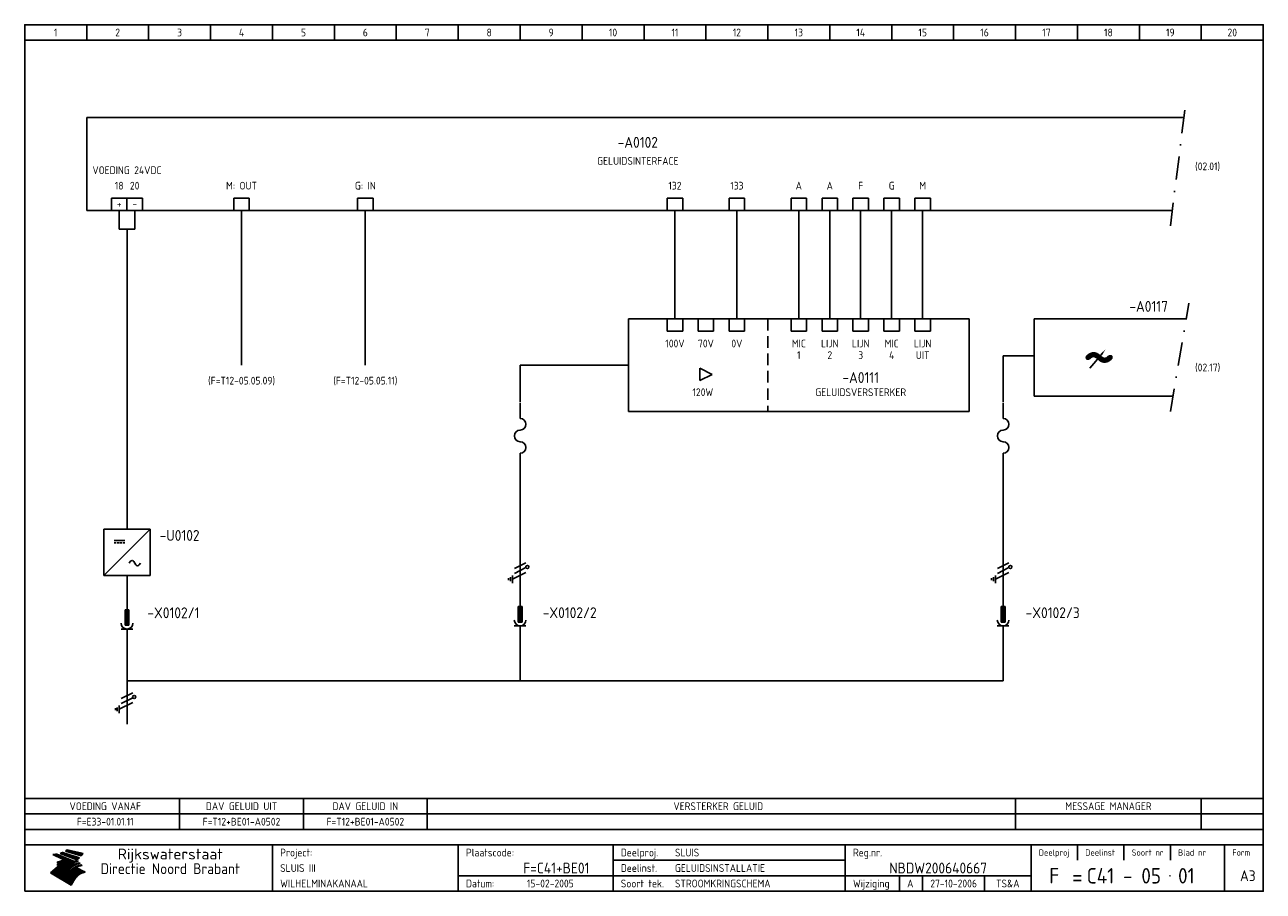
# Model space of a CAD drawing. Extents: x 10 to 410, y 10 to 290.
import ezdxf
from ezdxf.enums import TextEntityAlignment as Align

# ---------------------------------------------------------------- set-up
doc = ezdxf.new("R2010")
doc.units = 0
doc.header["$LTSCALE"] = 15
doc.header["$MEASUREMENT"] = 0
doc.linetypes.add('DASHDOT', pattern=[1, 0.5, -0.25, 0, -0.25])
doc.linetypes.add('HIDDEN', pattern=[0.375, 0.25, -0.125])
for name, color, linetype in [('0-25', 7, 'CONTINUOUS'), ('0-35', 2, 'CONTINUOUS'), ('0-50', 3, 'CONTINUOUS'), ('B-25', 7, 'CONTINUOUS'), ('B-35', 2, 'CONTINUOUS'), ('S-25', 7, 'CONTINUOUS')]:
    doc.layers.add(name, color=color, linetype=linetype)
doc.styles.add('ISO', font='iso.shx')
doc.styles.get("Standard").update_dxf_attribs({"font": 'iso.shx'})

# ---------------------------------------------------------------- blocks, each defined once
blk = doc.blocks.new('KADERA3')
at = {"layer": '0-25'}
for p, q in [((30, 285), (30, 290)), ((50, 285), (50, 290)), ((70, 285), (70, 290)), ((90, 285), (90, 290)), ((110, 285), (110, 290)), ((130, 285), (130, 290)), ((150, 285), (150, 290)), ((170, 285), (170, 290)), ((190, 285), (190, 290)), ((210, 285), (210, 290)), ((230, 285), (230, 290)), ((250, 285), (250, 290)), ((270, 285), (270, 290)), ((290, 285), (290, 290)), ((310, 285), (310, 290)), ((330, 285), (330, 290)), ((350, 285), (350, 290)), ((370, 285), (370, 290)), ((390, 285), (390, 290)), ((10, 285), (410, 285)), ((410, 35), (10, 35)), ((410, 30), (10, 30)), ((350, 25), (350, 20)), ((365, 25), (365, 20)), ((380, 25), (380, 20)), ((200, 20), (275, 20)), ((150, 15), (335, 15)), ((292.5, 15), (292.5, 10)), ((300, 15), (300, 10)), ((320, 15), (320, 10))]:
    blk.add_line(p, q, dxfattribs=at)
at = {"layer": '0-25', "color": 7}
for p, q in [((19.1, 21.89), (25.12, 19)), ((19.1, 21.89), (25.12, 19)), ((19.17, 21.86), (20.7, 21.86)), ((19.29, 21.8), (20.83, 21.8)), ((19.4, 21.75), (20.96, 21.75)), ((19.52, 21.69), (21.09, 21.69)), ((19.64, 21.63), (21.22, 21.63)), ((19.74, 21.92), (20.56, 21.92)), ((19.75, 21.58), (21.36, 21.58)), ((19.87, 21.52), (21.49, 21.52)), ((19.99, 21.47), (21.62, 21.47)), ((20.11, 21.41), (21.75, 21.41)), ((20.22, 21.35), (21.88, 21.35)), ((20.25, 21.97), (20.43, 21.97)), ((20.34, 21.3), (22.02, 21.3)), ((20.38, 21.99), (26.02, 19.59)), ((20.38, 21.99), (26.02, 19.59)), ((20.46, 21.24), (22.15, 21.24)), ((20.57, 21.18), (22.28, 21.18)), ((20.69, 21.13), (22.41, 21.13)), ((20.81, 21.07), (22.55, 21.07)), ((20.92, 21.02), (22.68, 21.02)), ((21.04, 20.96), (22.81, 20.96)), ((21.16, 20.9), (22.94, 20.9)), ((21.27, 20.85), (23.07, 20.85)), ((21.39, 20.79), (23.21, 20.79)), ((21.47, 22.25), (26.83, 20.19)), ((21.47, 22.25), (26.83, 20.19)), ((21.49, 22.25), (23.07, 22.25)), ((21.51, 20.73), (23.34, 20.73)), ((21.6, 22.2), (23.25, 22.2)), ((21.63, 20.68), (23.47, 20.68)), ((21.65, 22.31), (22.89, 22.31)), ((21.74, 20.62), (23.6, 20.62)), ((21.75, 22.14), (23.42, 22.14)), ((21.8, 22.37), (22.71, 22.37)), ((21.86, 20.57), (23.73, 20.57)), ((21.9, 22.08), (23.6, 22.08)), ((21.94, 22.42), (22.53, 22.42)), ((21.98, 20.51), (23.87, 20.51)), ((22.04, 22.03), (23.78, 22.03)), ((22.06, 22.48), (22.36, 22.48)), ((22.09, 20.45), (24, 20.45)), ((22.18, 22.53), (27.65, 20.8)), ((22.18, 22.53), (27.65, 20.8)), ((22.19, 21.97), (23.96, 21.97)), ((22.21, 20.4), (24.13, 20.4)), ((22.33, 20.34), (24.26, 20.34)), ((22.34, 21.92), (24.13, 21.92)), ((22.37, 20), (23.08, 20)), ((22.44, 20.28), (24.4, 20.28)), ((22.48, 21.86), (24.31, 21.86)), ((22.49, 20.06), (23.04, 20.06)), ((22.56, 20.23), (24.53, 20.23)), ((22.61, 20.12), (22.93, 20.12)), ((22.63, 21.8), (24.49, 21.8)), ((22.68, 20.17), (24.66, 20.17)), ((22.71, 20.17), (22.82, 20.17)), ((23.11, 20.02), (22.77, 20.2)), ((23.11, 20.02), (22.77, 20.2)), ((22.78, 21.75), (24.67, 21.75)), ((22.79, 20.12), (24.79, 20.12)), ((22.91, 20.06), (24.92, 20.06)), ((22.92, 21.69), (24.85, 21.69)), ((23.03, 20), (25.06, 20)), ((23.07, 21.63), (25.02, 21.63)), ((23.14, 22.99), (28.22, 21.46)), ((23.14, 22.99), (28.22, 21.46)), ((23.15, 22.98), (25.33, 22.98)), ((23.22, 21.58), (25.2, 21.58)), ((23.23, 23.04), (25.09, 23.04)), ((23.32, 23.1), (24.84, 23.1)), ((23.34, 22.93), (25.57, 22.93)), ((23.36, 21.52), (25.38, 21.52)), ((23.4, 23.15), (24.6, 23.15)), ((23.49, 23.21), (24.36, 23.21)), ((23.51, 21.47), (25.56, 21.47)), ((23.52, 22.87), (25.81, 22.87)), ((23.57, 23.27), (24.12, 23.27)), ((23.64, 23.32), (23.87, 23.32)), ((23.66, 21.41), (25.74, 21.41)), ((23.7, 23.36), (28.82, 22.17)), ((23.7, 23.36), (28.82, 22.17)), ((23.71, 22.82), (26.06, 22.82)), ((23.8, 21.35), (25.91, 21.35)), ((23.9, 22.76), (26.3, 22.76)), ((23.95, 21.3), (26.09, 21.3)), ((24.09, 22.7), (26.54, 22.7)), ((24.09, 21.24), (26.27, 21.24)), ((24.24, 21.18), (26.45, 21.18)), ((24.27, 22.65), (26.78, 22.65)), ((24.39, 21.13), (26.62, 21.13)), ((24.46, 22.59), (27.03, 22.59)), ((24.53, 21.07), (26.8, 21.07)), ((24.65, 22.53), (27.27, 22.53)), ((24.68, 21.02), (26.98, 21.02)), ((24.83, 20.96), (27.16, 20.96)), ((24.84, 22.48), (27.51, 22.48)), ((24.97, 20.9), (27.34, 20.9)), ((25.02, 22.42), (27.75, 22.42)), ((25.12, 20.85), (27.51, 20.85)), ((25.21, 22.37), (28, 22.37)), ((25.27, 20.79), (27.63, 20.79)), ((25.4, 22.31), (28.24, 22.31)), ((25.41, 20.73), (27.57, 20.73)), ((25.56, 20.68), (27.51, 20.68)), ((25.58, 22.25), (28.48, 22.25)), ((25.71, 20.62), (27.44, 20.62)), ((25.77, 22.2), (28.72, 22.2)), ((25.85, 20.57), (27.37, 20.57)), ((25.96, 22.14), (28.79, 22.14)), ((26, 20.51), (27.29, 20.51)), ((26.15, 22.08), (28.75, 22.08)), ((26.15, 20.45), (27.22, 20.45)), ((26.29, 20.4), (27.14, 20.4)), ((26.33, 22.03), (28.71, 22.03)), ((26.44, 20.34), (27.06, 20.34)), ((26.52, 21.97), (28.66, 21.97)), ((26.59, 20.28), (26.97, 20.28)), ((26.71, 21.92), (28.62, 21.92)), ((26.73, 20.23), (26.89, 20.23)), ((26.9, 21.86), (28.57, 21.86)), ((27.08, 21.8), (28.52, 21.8)), ((27.27, 21.75), (28.48, 21.75)), ((27.46, 21.69), (28.43, 21.69)), ((27.65, 21.63), (28.38, 21.63)), ((27.83, 21.58), (28.33, 21.58)), ((28.02, 21.52), (28.28, 21.52)), ((28.21, 21.47), (28.22, 21.47)), ((20.58, 17.88), (18.3, 16)), ((20.58, 17.88), (18.3, 16)), ((24.94, 11.97), (18.3, 16)), ((24.94, 11.97), (18.3, 16)), ((18.31, 16.01), (20.96, 16.01)), ((18.38, 16.07), (21.46, 16.07)), ((18.45, 16.12), (21.88, 16.12)), ((18.52, 16.18), (22.15, 16.18)), ((18.59, 16.23), (22.38, 16.23)), ((18.65, 16.29), (22.58, 16.29)), ((18.72, 16.35), (22.75, 16.35)), ((18.79, 16.4), (22.91, 16.4)), ((18.86, 16.46), (20.6, 16.46)), ((18.93, 16.52), (20.6, 16.52)), ((18.99, 16.57), (20.6, 16.57)), ((19.06, 16.63), (20.6, 16.63)), ((19.13, 16.68), (20.6, 16.68)), ((19.2, 16.74), (20.6, 16.74)), ((19.27, 16.8), (20.6, 16.8)), ((19.33, 16.85), (21.07, 16.85)), ((19.4, 16.91), (21.55, 16.91)), ((19.47, 16.97), (21.88, 16.97)), ((19.54, 17.02), (22.13, 17.02)), ((19.61, 17.08), (22.34, 17.08)), ((19.67, 17.13), (20.6, 17.13)), ((19.74, 17.19), (20.6, 17.19)), ((19.81, 17.25), (20.6, 17.25)), ((19.88, 17.3), (20.6, 17.3)), ((19.95, 17.36), (20.6, 17.36)), ((20.01, 17.42), (20.6, 17.42)), ((20.08, 17.47), (20.93, 17.47)), ((20.15, 17.53), (21.26, 17.53)), ((20.22, 17.58), (21.51, 17.58)), ((20.29, 17.64), (21.72, 17.64)), ((20.35, 17.7), (21.9, 17.7)), ((20.42, 17.75), (22.07, 17.75)), ((20.49, 17.81), (22.22, 17.81)), ((20.56, 17.87), (22.36, 17.87)), ((20.6, 19.11), (20.58, 19.51)), ((20.6, 19.11), (20.58, 19.51)), ((20.58, 19.5), (22.09, 19.5)), ((20.58, 19.44), (21.95, 19.44)), ((20.59, 19.38), (21.79, 19.38)), ((20.59, 19.33), (21.62, 19.33)), ((20.59, 19.27), (21.42, 19.27)), ((20.6, 19.22), (21.2, 19.22)), ((20.6, 19.16), (20.93, 19.16)), ((20.6, 19.11), (20.69, 19.12)), ((20.6, 19.11), (20.69, 19.12)), ((20.6, 18.79), (20.77, 18.81)), ((20.6, 18.79), (20.77, 18.81)), ((20.6, 18.29), (20.6, 18.79)), ((20.6, 18.29), (20.6, 18.79)), ((20.6, 18.77), (22.46, 18.77)), ((20.6, 18.71), (22.33, 18.71)), ((20.6, 18.65), (22.19, 18.65)), ((20.6, 18.6), (22.04, 18.6)), ((20.6, 18.54), (21.87, 18.54)), ((20.6, 18.48), (21.68, 18.48)), ((20.6, 18.43), (21.46, 18.43)), ((20.6, 18.37), (21.21, 18.37)), ((20.6, 18.32), (20.87, 18.32)), ((20.6, 18.29), (20.88, 18.32)), ((20.6, 18.29), (20.88, 18.32)), ((20.6, 17.88), (20.86, 17.91)), ((20.6, 17.88), (20.86, 17.91)), ((20.6, 17.43), (20.97, 17.48)), ((20.6, 17.43), (20.97, 17.48)), ((20.6, 17.43), (20.6, 17.09)), ((20.6, 17.43), (20.6, 17.09)), ((20.6, 17.09), (21.26, 17.16)), ((20.6, 17.09), (21.26, 17.16)), ((20.6, 16.8), (21.37, 16.89)), ((20.6, 16.8), (21.37, 16.89)), ((20.6, 16.8), (20.6, 16.45)), ((20.6, 16.8), (20.6, 16.45)), ((20.6, 16.45), (21.56, 16.56)), ((20.6, 16.45), (21.56, 16.56)), ((20.6, 15.97), (21.67, 16.09)), ((20.6, 15.97), (21.67, 16.09)), ((20.7, 16.46), (23.06, 16.46)), ((20.9, 19.55), (22.23, 19.55)), ((20.9, 18.82), (22.59, 18.82)), ((20.98, 17.92), (22.5, 17.92)), ((21.02, 17.13), (22.53, 17.13)), ((21.19, 19.61), (22.35, 19.61)), ((21.2, 16.52), (23.2, 16.52)), ((21.32, 18.88), (22.71, 18.88)), ((21.32, 17.98), (22.62, 17.98)), ((21.42, 19.67), (22.47, 19.67)), ((21.47, 17.19), (22.7, 17.19)), ((21.59, 18.03), (22.74, 18.03)), ((21.61, 18.93), (22.82, 18.93)), ((21.62, 19.72), (22.59, 19.72)), ((21.72, 16.57), (23.32, 16.57)), ((21.77, 17.25), (22.85, 17.25)), ((21.8, 19.78), (22.69, 19.78)), ((21.8, 18.09), (22.85, 18.09)), ((21.84, 18.99), (22.92, 18.99)), ((21.96, 19.83), (22.79, 19.83)), ((21.99, 18.15), (22.95, 18.15)), ((22.01, 17.3), (22.99, 17.3)), ((22.03, 19.05), (23.03, 19.05)), ((22.1, 16.63), (23.44, 16.63)), ((22.11, 19.89), (22.89, 19.89)), ((22.16, 18.2), (23.05, 18.2)), ((22.21, 19.1), (23.12, 19.1)), ((22.21, 17.36), (23.12, 17.36)), ((22.24, 19.95), (22.99, 19.95)), ((22.31, 18.26), (23.15, 18.26)), ((22.36, 19.16), (23.22, 19.16)), ((22.38, 16.68), (23.56, 16.68)), ((22.39, 17.42), (23.24, 17.42)), ((22.45, 18.32), (23.24, 18.32)), ((22.51, 19.22), (23.3, 19.22)), ((22.56, 17.47), (23.36, 17.47)), ((22.59, 18.37), (23.33, 18.37)), ((22.6, 16.74), (23.66, 16.74)), ((22.64, 19.27), (23.39, 19.27)), ((22.71, 18.43), (23.42, 18.43)), ((22.71, 17.53), (23.47, 17.53)), ((22.77, 19.33), (23.47, 19.33)), ((22.79, 16.8), (23.77, 16.8)), ((22.83, 18.48), (23.5, 18.48)), ((22.84, 17.58), (23.57, 17.58)), ((22.89, 19.38), (23.55, 19.38)), ((22.94, 18.54), (23.58, 18.54)), ((22.96, 16.85), (23.86, 16.85)), ((22.97, 17.64), (23.67, 17.64)), ((23, 19.44), (23.63, 19.44)), ((23.04, 18.6), (23.66, 18.6)), ((23.1, 19.5), (23.72, 19.5)), ((23.1, 17.7), (23.77, 17.7)), ((23.12, 16.91), (23.96, 16.91)), ((23.14, 18.65), (23.74, 18.65)), ((23.15, 19.95), (25.19, 19.95)), ((23.21, 19.55), (23.8, 19.55)), ((23.21, 17.75), (23.86, 17.75)), ((23.21, 16.01), (28.9, 16.01)), ((23.24, 18.71), (23.82, 18.71)), ((23.26, 19.89), (25.32, 19.89)), ((23.26, 16.97), (24.05, 16.97)), ((23.3, 19.61), (23.88, 19.61)), ((23.32, 17.81), (23.95, 17.81)), ((23.33, 18.77), (23.91, 18.77)), ((23.37, 16.07), (29.08, 16.07)), ((23.38, 19.83), (25.45, 19.83)), ((23.39, 19.67), (23.81, 19.67)), ((23.39, 17.02), (24.14, 17.02)), ((23.42, 18.82), (23.99, 18.82)), ((23.42, 17.87), (24.03, 17.87)), ((23.45, 19.7), (23.58, 19.79)), ((23.45, 19.7), (23.58, 19.79)), ((23.48, 19.72), (23.7, 19.72)), ((23.5, 19.78), (25.58, 19.78)), ((23.51, 18.88), (24.07, 18.88)), ((23.51, 16.12), (29.27, 16.12)), ((23.52, 17.92), (24.11, 17.92)), ((23.52, 17.08), (24.22, 17.08)), ((23.54, 18.9), (24.3, 19.42)), ((23.54, 18.9), (24.3, 19.42)), ((23.56, 19.78), (23.59, 19.78)), ((23.56, 19.39), (23.9, 19.62)), ((23.56, 19.39), (23.9, 19.62)), ((23.58, 19.79), (23.9, 19.62)), ((23.58, 19.79), (23.9, 19.62)), ((23.59, 18.93), (24.15, 18.93)), ((23.61, 19.72), (25.72, 19.72)), ((23.62, 17.98), (24.2, 17.98)), ((23.63, 17.13), (24.3, 17.13)), ((23.65, 18.59), (24.62, 19.25)), ((23.65, 18.59), (24.62, 19.25)), ((29.41, 16.17), (23.65, 16.17)), ((23.67, 18.99), (24.23, 18.99)), ((23.71, 18.03), (24.28, 18.03)), ((23.73, 19.67), (25.85, 19.67)), ((23.75, 19.05), (24.32, 19.05)), ((23.75, 17.19), (24.38, 17.19)), ((23.77, 16.23), (29.47, 16.23)), ((23.79, 18.09), (24.36, 18.09)), ((23.83, 19.1), (24.4, 19.1)), ((23.85, 19.61), (25.98, 19.61)), ((23.85, 17.25), (24.46, 17.25)), ((23.88, 18.15), (24.44, 18.15)), ((23.89, 16.29), (29.36, 16.29)), ((23.92, 19.16), (24.48, 19.16)), ((23.94, 18.19), (25.23, 19.07)), ((23.94, 18.19), (25.23, 19.07)), ((23.95, 17.3), (24.55, 17.3)), ((23.96, 19.55), (25.96, 19.55)), ((23.96, 18.2), (24.53, 18.2)), ((24, 19.22), (24.56, 19.22)), ((24, 16.35), (29.24, 16.35)), ((24.04, 18.26), (24.61, 18.26)), ((24.05, 17.36), (24.63, 17.36)), ((24.06, 17.88), (25.34, 18.76)), ((24.06, 17.88), (25.34, 18.76)), ((24.08, 19.5), (25.88, 19.5)), ((24.08, 19.27), (24.58, 19.27)), ((24.11, 16.4), (29.13, 16.4)), ((24.13, 18.32), (24.69, 18.32)), ((24.14, 17.42), (24.71, 17.42)), ((24.16, 19.33), (24.47, 19.33)), ((24.2, 19.44), (25.79, 19.44)), ((24.21, 18.37), (24.77, 18.37)), ((24.21, 16.46), (29.02, 16.46)), ((24.23, 17.47), (24.79, 17.47)), ((24.24, 17.48), (25.52, 18.36)), ((24.24, 17.48), (25.52, 18.36)), ((24.25, 19.38), (24.36, 19.38)), ((24.29, 18.43), (24.85, 18.43)), ((24.3, 19.42), (24.62, 19.25)), ((24.3, 19.42), (24.62, 19.25)), ((24.31, 19.38), (25.71, 19.38)), ((24.31, 17.53), (24.87, 17.53)), ((24.31, 16.52), (28.91, 16.52)), ((24.35, 17.17), (25.64, 18.05)), ((24.35, 17.17), (25.64, 18.05)), ((24.37, 18.48), (24.94, 18.48)), ((24.39, 17.58), (24.96, 17.58)), ((24.4, 16.57), (28.79, 16.57)), ((24.43, 19.33), (25.62, 19.33)), ((24.45, 18.54), (25.02, 18.54)), ((24.47, 17.64), (25.04, 17.64)), ((24.49, 16.63), (28.68, 16.63)), ((24.54, 18.6), (25.1, 18.6)), ((24.55, 19.27), (25.54, 19.27)), ((24.56, 17.7), (25.12, 17.7)), ((24.57, 16.68), (28.57, 16.68)), ((24.62, 18.65), (25.18, 18.65)), ((24.63, 16.72), (25.91, 17.6)), ((24.63, 16.72), (25.91, 17.6)), ((24.64, 17.75), (25.2, 17.75)), ((24.66, 16.74), (28.45, 16.74)), ((24.67, 19.22), (25.45, 19.22)), ((24.7, 18.71), (25.27, 18.71)), ((24.72, 17.81), (25.29, 17.81)), ((24.74, 16.8), (28.34, 16.8)), ((24.78, 19.16), (25.37, 19.16)), ((24.78, 18.77), (25.34, 18.77)), ((24.8, 17.87), (25.37, 17.87)), ((24.82, 16.85), (28.23, 16.85)), ((24.87, 18.82), (25.4, 18.82)), ((24.89, 17.92), (25.45, 17.92)), ((24.9, 19.1), (25.28, 19.1)), ((24.9, 16.91), (28.11, 16.91)), ((24.95, 18.88), (25.45, 18.88)), ((24.97, 17.98), (25.53, 17.98)), ((24.99, 16.97), (28, 16.97)), ((25.02, 19.05), (25.2, 19.05)), ((25.03, 18.93), (25.51, 18.93)), ((25.05, 18.03), (25.61, 18.03)), ((25.07, 17.02), (27.89, 17.02)), ((25.11, 18.99), (25.57, 18.99)), ((26.02, 19.59), (25.12, 19)), ((26.02, 19.59), (25.12, 19)), ((25.13, 18.09), (25.68, 18.09)), ((25.15, 17.08), (27.77, 17.08)), ((25.19, 19.05), (25.63, 19.05)), ((25.21, 18.15), (25.75, 18.15)), ((25.23, 17.13), (27.66, 17.13)), ((25.26, 19.1), (25.7, 19.1)), ((25.3, 18.2), (25.82, 18.2)), ((25.31, 17.19), (27.55, 17.19)), ((25.33, 19.16), (25.77, 19.16)), ((25.38, 18.26), (25.89, 18.26)), ((25.39, 19.22), (25.85, 19.22)), ((25.4, 17.25), (27.43, 17.25)), ((25.46, 18.32), (25.97, 18.32)), ((25.47, 19.27), (25.93, 19.27)), ((25.48, 17.3), (27.32, 17.3)), ((25.54, 19.33), (26.03, 19.33)), ((25.54, 18.37), (26.06, 18.37)), ((25.56, 17.36), (27.21, 17.36)), ((25.62, 18.43), (26.14, 18.43)), ((25.63, 19.38), (26.13, 19.38)), ((25.64, 17.42), (27.1, 17.42)), ((25.7, 18.48), (26.24, 18.48)), ((25.72, 19.44), (26.24, 19.44)), ((25.73, 17.47), (26.98, 17.47)), ((25.79, 18.54), (26.34, 18.54)), ((25.81, 17.53), (26.87, 17.53)), ((25.82, 19.5), (26.36, 19.5)), ((25.89, 18.6), (26.46, 18.6)), ((25.89, 17.58), (26.76, 17.58)), ((25.93, 19.55), (26.53, 19.55)), ((25.96, 17.64), (26.64, 17.64)), ((25.99, 18.65), (26.58, 18.65)), ((26.04, 17.7), (26.59, 17.7)), ((26.06, 19.61), (26.85, 19.61)), ((26.1, 18.71), (26.72, 18.71)), ((26.12, 17.75), (26.67, 17.75)), ((26.2, 17.81), (26.76, 17.81)), ((26.21, 19.67), (27.23, 19.67)), ((26.23, 18.77), (26.89, 18.77)), ((26.29, 17.87), (26.86, 17.87)), ((26.37, 18.82), (27.09, 18.82)), ((26.39, 17.92), (26.97, 17.92)), ((26.44, 19.72), (27.18, 19.72)), ((26.49, 17.98), (27.09, 17.98)), ((26.53, 18.88), (27.34, 18.88)), ((26.56, 17.68), (29.54, 16.2)), ((26.56, 17.68), (29.54, 16.2)), ((26.6, 18.03), (27.22, 18.03)), ((26.72, 18.09), (27.38, 18.09)), ((26.73, 18.93), (27.66, 18.93)), ((26.85, 18.15), (27.56, 18.15)), ((26.99, 18.99), (27.9, 18.99)), ((27, 18.2), (27.8, 18.2)), ((27.13, 19.78), (27.25, 19.64)), ((27.13, 19.78), (27.25, 19.64)), ((27.18, 18.26), (28.13, 18.26)), ((27.26, 19.05), (27.84, 19.05)), ((27.39, 18.32), (28.47, 18.32)), ((27.7, 18.37), (28.49, 18.37)), ((27.78, 19.1), (27.93, 18.96)), ((27.78, 19.1), (27.93, 18.96)), ((28, 18.43), (28.44, 18.43)), ((28.29, 15.83), (29.54, 16.2)), ((28.29, 15.83), (29.54, 16.2)), ((28.39, 18.48), (28.54, 18.32)), ((28.39, 18.48), (28.54, 18.32)), ((29.54, 16.2), (29.45, 16.17)), ((29.54, 16.2), (29.45, 16.17)), ((29.46, 16.18), (29.47, 16.18)), ((18.38, 15.95), (20.6, 15.95)), ((18.47, 15.9), (20.6, 15.9)), ((18.57, 15.84), (20.6, 15.84)), ((18.66, 15.78), (20.6, 15.78)), ((18.75, 15.73), (20.6, 15.73)), ((18.85, 15.67), (20.6, 15.67)), ((18.94, 15.62), (20.6, 15.62)), ((19.03, 15.56), (27.83, 15.56)), ((19.12, 15.5), (27.75, 15.5)), ((19.22, 15.45), (27.66, 15.45)), ((19.31, 15.39), (27.58, 15.39)), ((19.4, 15.33), (27.5, 15.33)), ((19.49, 15.28), (27.43, 15.28)), ((19.59, 15.22), (27.36, 15.22)), ((19.68, 15.17), (27.29, 15.17)), ((19.77, 15.11), (27.22, 15.11)), ((19.86, 15.05), (27.15, 15.05)), ((19.96, 15), (27.09, 15)), ((20.05, 14.94), (27.02, 14.94)), ((20.14, 14.88), (26.96, 14.88)), ((20.24, 14.83), (26.9, 14.83)), ((20.33, 14.77), (26.84, 14.77)), ((20.42, 14.72), (26.79, 14.72)), ((20.51, 14.66), (26.73, 14.66)), ((20.6, 15.97), (20.6, 15.58)), ((20.6, 15.97), (20.6, 15.58)), ((20.6, 15.58), (21.95, 15.73)), ((20.6, 15.58), (21.95, 15.73)), ((20.61, 14.6), (26.68, 14.6)), ((20.7, 14.55), (26.62, 14.55)), ((20.79, 14.49), (26.57, 14.49)), ((20.88, 14.43), (26.52, 14.43)), ((20.94, 15.62), (27.92, 15.62)), ((20.98, 14.38), (26.47, 14.38)), ((21.07, 14.32), (26.42, 14.32)), ((21.16, 14.27), (26.38, 14.27)), ((21.25, 14.21), (26.33, 14.21)), ((21.35, 14.15), (26.29, 14.15)), ((21.44, 14.1), (26.24, 14.1)), ((21.45, 15.67), (28.01, 15.67)), ((21.53, 14.04), (26.2, 14.04)), ((21.63, 13.98), (26.16, 13.98)), ((21.72, 13.93), (26.12, 13.93)), ((21.81, 13.87), (26.08, 13.87)), ((21.9, 13.82), (26.04, 13.82)), ((21.96, 15.73), (28.11, 15.73)), ((22, 13.76), (26, 13.76)), ((22.09, 13.7), (25.96, 13.7)), ((22.18, 13.65), (25.93, 13.65)), ((22.27, 13.59), (25.89, 13.59)), ((22.34, 15.78), (28.21, 15.78)), ((22.37, 13.53), (25.86, 13.53)), ((22.46, 13.48), (25.82, 13.48)), ((22.55, 13.42), (25.79, 13.42)), ((22.62, 15.84), (28.33, 15.84)), ((22.65, 13.37), (25.76, 13.37)), ((22.74, 13.31), (25.73, 13.31)), ((22.83, 13.25), (25.69, 13.25)), ((22.84, 15.9), (28.52, 15.9)), ((22.92, 13.2), (25.66, 13.2)), ((23.02, 13.14), (25.63, 13.14)), ((23.04, 15.95), (28.71, 15.95)), ((23.11, 13.08), (25.59, 13.08)), ((23.2, 13.03), (25.56, 13.03)), ((23.29, 12.97), (25.53, 12.97)), ((23.39, 12.92), (25.5, 12.92)), ((23.48, 12.86), (25.46, 12.86)), ((23.57, 12.8), (25.43, 12.8)), ((23.66, 12.75), (25.4, 12.75)), ((23.76, 12.69), (25.36, 12.69)), ((23.85, 12.63), (25.33, 12.63)), ((23.94, 12.58), (25.3, 12.58)), ((24.04, 12.52), (25.26, 12.52)), ((24.13, 12.47), (25.23, 12.47)), ((24.22, 12.41), (25.2, 12.41)), ((24.31, 12.35), (25.17, 12.35)), ((24.41, 12.3), (25.13, 12.3)), ((24.5, 12.24), (25.1, 12.24)), ((24.59, 12.18), (25.07, 12.18)), ((24.68, 12.13), (25.03, 12.13)), ((24.78, 12.07), (25, 12.07)), ((24.87, 12.02), (24.97, 12.02)), ((24.94, 11.97), (25.81, 13.45)), ((24.94, 11.97), (25.81, 13.45))]:
    blk.add_line(p, q, dxfattribs=at)
for centre, radius, start, end in [((19.15, 29.7), 7.8, 269.6055, 279.0886), ((19.15, 29.7), 7.8, 269.6055, 279.0886), ((19.93, 25.38), 5.91, 276.3402, 298.7463), ((19.93, 25.38), 5.91, 276.3402, 298.7463), ((19.84, 25.09), 6.03, 278.129, 302.868), ((19.84, 25.09), 6.03, 278.129, 302.868), ((19.84, 27.26), 5.27, 288.0217, 296.3084), ((19.84, 27.26), 5.27, 288.0217, 296.3084), ((20.49, 27.56), 5.28, 300.0654, 307.393), ((20.49, 27.56), 5.28, 300.0654, 307.393), ((24.11, 24.7), 5.26, 301.1147, 312.2814), ((24.11, 24.7), 5.26, 301.1147, 312.2814), ((21.95, 27.32), 8.59, 316.9248, 323.1399), ((21.95, 27.32), 8.59, 316.9248, 323.1399), ((20.21, 23.78), 5.91, 273.6149, 304.3803), ((20.21, 23.78), 5.91, 273.6149, 304.3803), ((20.35, 24.56), 5.76, 274.164, 302.5474), ((20.35, 24.56), 5.76, 274.164, 302.5474), ((20.05, 24.28), 6.02, 277.9472, 305.7139), ((20.05, 24.28), 6.02, 277.9472, 305.7139), ((20.04, 23.49), 6.09, 278.8115, 306.4242), ((20.04, 23.49), 6.09, 278.8115, 306.4242), ((20.53, 23.07), 5.96, 277.0519, 304.973), ((20.53, 23.07), 5.96, 277.0519, 304.973), ((20.72, 22.76), 5.91, 276.3402, 304.3803), ((20.72, 22.76), 5.91, 276.3402, 304.3803), ((21.06, 22.34), 5.81, 274.9043, 303.1745), ((21.06, 22.34), 5.81, 274.9043, 303.1745), ((20.82, 22.06), 6.04, 278.1111, 305.8489), ((20.82, 22.06), 6.04, 278.1111, 305.8489), ((21.3, 21.6), 5.91, 276.3402, 304.3803), ((21.3, 21.6), 5.91, 276.3402, 304.3803), ((27.05, 17.17), 2.63, 107.4286, 133.7799), ((27.05, 17.17), 2.63, 107.4286, 133.7799), ((27.45, 16.91), 2.81, 110.4143, 138.7411), ((27.45, 16.91), 2.81, 110.4143, 138.7411), ((27.57, 15.64), 3.4, 98.1566, 126.9045), ((27.57, 15.64), 3.4, 98.1566, 126.9045), ((27.91, 15.54), 3.39, 100.5835, 132.088), ((27.91, 15.54), 3.39, 100.5835, 132.088), ((28.21, 14.74), 3.67, 95.7581, 128.7216), ((28.21, 14.74), 3.67, 95.7581, 128.7216), ((27.01, 16.84), 2.93, 87.7348, 104.8316), ((27.01, 16.84), 2.93, 87.7348, 104.8316), ((27.37, 15.71), 3.93, 91.7838, 103.2817), ((27.37, 15.71), 3.93, 91.7838, 103.2817), ((28.4, 15.05), 3.21, 96.3886, 125.0052), ((28.4, 15.05), 3.21, 96.3886, 125.0052), ((27.82, 16.31), 2.8, 90.634, 105.1984), ((27.82, 16.31), 2.8, 90.634, 105.1984), ((28.19, 15.04), 3.93, 93.8342, 103.2817), ((28.19, 15.04), 3.93, 93.8342, 103.2817), ((28.58, 15.69), 2.8, 93.8141, 105.1984), ((28.58, 15.69), 2.8, 93.8141, 105.1984), ((28.95, 14.41), 3.93, 96.0135, 103.2817), ((28.95, 14.41), 3.93, 96.0135, 103.2817), ((31.24, 10.26), 6.3, 117.9568, 149.6251), ((31.24, 10.26), 6.3, 117.9568, 149.6251)]:
    blk.add_arc(centre, radius, start, end, dxfattribs=at)
at = {"layer": '0-35'}
for p, q in [((90, 25), (90, 10)), ((150, 25), (150, 10)), ((200, 25), (200, 10)), ((275, 25), (275, 10)), ((335, 25), (335, 10)), ((397.5, 25), (397.5, 10))]:
    blk.add_line(p, q, dxfattribs=at)
at = {"layer": '0-50'}
for p, q in [((10, 25), (410, 25)), ((348.75, 15), (351.25, 15)), ((348.75, 13.5), (351.25, 13.5))]:
    blk.add_line(p, q, dxfattribs=at)
blk.add_lwpolyline([(10, 10), (410, 10), (410, 290), (10, 290)], close=True, dxfattribs=at)
at = {"layer": '0-50', "const_width": 0.25}
blk.add_lwpolyline([(379.75, 15, 1), (380, 15, 1)], format="xyb", close=True, dxfattribs=at)
at = {"layer": '0-25', "style": 'ISO'}
for s, height, p in [('Project:', 2.5, (92.5, 22.5)), ('Plaatscode:', 2.5, (152.5, 22.5)), ('Deelproj.', 2.5, (202.5, 22.5)), ('Reg.nr.', 2.5, (277.5, 22.5)), ('Deelproj', 2, (337.5, 22.5)), ('Deelinst', 2, (352.5, 22.5)), ('Soort nr', 2, (367.5, 22.5)), ('Blad nr', 2, (382.5, 22.5)), ('Form', 2, (400, 22.5)), ('Deelinst.', 2.5, (202.5, 17.5)), ('Datum:', 2.5, (152.5, 12.5)), ('Soort tek.', 2.5, (202.5, 12.5)), ('Wijziging', 2.5, (277.5, 12.5))]:
    blk.add_text(s, height=height, dxfattribs=at).set_placement(p, align=Align.MIDDLE_LEFT)
for tag, p in [('STR1', (20, 287.5)), ('STR2', (40, 287.5)), ('STR3', (60, 287.5)), ('STR4', (80, 287.5)), ('STR5', (100, 287.5)), ('STR6', (120, 287.5)), ('STR7', (140, 287.5)), ('STR8', (160, 287.5)), ('STR9', (180, 287.5)), ('STR10', (200, 287.5)), ('STR11', (220, 287.5)), ('STR12', (240, 287.5)), ('STR13', (260, 287.5)), ('STR14', (280, 287.5)), ('STR15', (300, 287.5)), ('STR16', (320, 287.5)), ('STR17', (340, 287.5)), ('STR18', (360, 287.5)), ('STR19', (380, 287.5)), ('STR20', (400, 287.5)), ('W', (180, 12.5)), ('Z', (310, 12.5)), ('Y', (327.5, 12.5))]:
    blk.add_attdef(tag, text='', height=2.5, dxfattribs=at).set_placement(p, align=Align.MIDDLE)
for tag, p in [('N', (220, 22.5)), ('B', (92.5, 17.5)), ('P', (220, 17.5)), ('C', (92.5, 12.5)), ('U', (220, 12.5)), ('REV', (295, 12.5))]:
    blk.add_attdef(tag, text='', height=2.5, dxfattribs=at).set_placement(p, align=Align.MIDDLE_LEFT)
at = {"layer": '0-35', "style": 'ISO', "width": 1.182609}
blk.add_text('Rijkswaterstaat', height=3.5, dxfattribs=at).set_placement((40, 20.28), (74, 20.28), align=Align.FIT)
at = {"layer": '0-35', "color": 2, "style": 'ISO', "width": 1.016949}
blk.add_text('Directie Noord Brabant', height=3.5, dxfattribs=at).set_placement((34.5, 15.53), (79.5, 15.53), align=Align.FIT)
at = {"layer": '0-35', "style": 'ISO'}
for tag, p in [('X', (178.5, 17.5)), ('FORM', (402.5, 15))]:
    blk.add_attdef(tag, text='', height=3.5, dxfattribs=at).set_placement(p, align=Align.MIDDLE_LEFT)
blk.add_attdef('RNR', text='', height=3.5, dxfattribs=at).set_placement((305, 17.5), align=Align.MIDDLE)
at = {"layer": '0-50', "style": 'ISO'}
for tag, p in [('M', (342.5, 15)), ('O', (365, 15))]:
    blk.add_attdef(tag, text='', height=5, dxfattribs=at).set_placement(p, align=Align.MIDDLE)
blk.add_attdef('Q', text='', height=5, dxfattribs=at).set_placement((382.5, 15), align=Align.MIDDLE_LEFT)
blk = doc.blocks.new('0010')
at = {"layer": 'S-25'}
for p, q in [((-1.09, -2.19), (1.09, 2.19)), ((0.78, -1.56), (2.66, 2.19)), ((2.34, -1.56), (4.22, 2.19)), ((0.16, -2.19), (-2.34, -2.19)), ((-1.72, -2.81), (-0.47, -2.81)), ((-0.78, -3.44), (-1.41, -3.44))]:
    blk.add_line(p, q, dxfattribs=at)
blk.add_circle((2.88, 2.63), 0.5, dxfattribs=at)
blk = doc.blocks.new('0019')
at = {"layer": 'S-25'}
for p, q in [((-0.62, 6.25), (-0.62, 1.25)), ((0.62, 6.25), (-0.62, 6.25)), ((-0.31, 6.25), (-0.31, 1.25)), ((0, 6.25), (0, 1.25)), ((0, 2), (0, 6)), ((0.31, 6.25), (0.31, 1.25)), ((0.62, 1.25), (0.62, 6.25)), ((1.88, 0), (-1.88, 0)), ((-0.62, 1.25), (0.62, 1.25)), ((0, 0), (0, -5))]:
    blk.add_line(p, q, dxfattribs=at)
blk.add_arc((0, 1.88), 1.88, 180, 0, dxfattribs=at)
at = {"layer": 'B-25'}
blk.add_attdef('OM1', (2.32, 1), '', height=2.5, dxfattribs=at)
blk = doc.blocks.new('0100')
at = {"layer": 'S-25'}
for points in [[(0, 20), (0, 15)], [(0, 3.75), (0, 0)]]:
    blk.add_lwpolyline(points, dxfattribs=at)
for centre, start, end in [((0, 13.125), 270, 90), ((0, 9.375), 90, 270), ((0, 5.625), 270, 90)]:
    blk.add_arc(centre, 1.875, start, end, dxfattribs=at)

msp = doc.modelspace()

# ---------------------------------------------------------------- linework, layer by layer
at = {"layer": '0-25', "linetype": 'DASHDOT'}
for p, q in [((380, 225), (385, 265)), ((380, 165), (386, 200))]:
    msp.add_line(p, q, dxfattribs=at)
at = {"layer": '0-25'}
for p, q in [((40.5, 230), (40.5, 224)), ((45.5, 230), (45.5, 224)), ((79.97, 230), (79.97, 180)), ((119.97, 230), (119.97, 180)), ((219.97, 230), (219.97, 195)), ((239.97, 230), (239.97, 195)), ((259.97, 230), (259.97, 195)), ((269.97, 230), (269.97, 195)), ((279.97, 230), (279.97, 195)), ((289.97, 230), (289.97, 195)), ((299.97, 230), (299.97, 195)), ((40.5, 224), (43, 224)), ((45.5, 224), (43, 224)), ((43.02, 126.98), (43.02, 224)), ((205, 195), (205, 165)), ((205, 195), (315, 195)), ((315, 195), (315, 165)), ((336, 195), (336, 170)), ((385.14, 195), (336, 195)), ((205, 180), (170, 180)), ((170, 180), (170, 168)), ((336, 183), (326, 183)), ((326, 183), (326, 168)), ((357.72, 183.46), (354, 179)), ((228, 179), (228, 175)), ((232, 177), (228, 179)), ((228, 175), (232, 177)), ((336, 170), (380.86, 170)), ((205, 165), (315, 165)), ((170, 121), (170, 147.76)), ((326, 121), (326, 147.76)), ((170, 102), (170, 121)), ((326, 102), (326, 121)), ((43.02, 111.98), (43.02, 101)), ((170, 78), (170, 91)), ((326, 78), (326, 91)), ((43.02, 82.98), (43.02, 63.98)), ((43.02, 78), (326, 78)), ((10, 40), (410, 40))]:
    msp.add_line(p, q, dxfattribs=at)
at = {"layer": '0-25', "linetype": 'HIDDEN'}
msp.add_line((250, 195), (250, 165), dxfattribs=at)
at = {"layer": '0-25'}
msp.add_solid([(357.46, 183.68), (359, 185), (357.98, 183.25)], dxfattribs=at)
at = {"layer": 'B-25'}
msp.add_line((60, 40), (60, 30), dxfattribs=at)
at = {"layer": 'S-25'}
for p, q in [((30, 230), (30, 260)), ((30, 260), (384.38, 260)), ((38, 234), (43, 234)), ((38, 234), (38, 230)), ((43, 234), (43, 230)), ((43, 234), (48, 234)), ((43, 234), (43, 230)), ((48, 234), (48, 230)), ((77.5, 234), (77.5, 230)), ((77.5, 234), (82.5, 234)), ((82.5, 234), (82.5, 230)), ((117.5, 234), (122.5, 234)), ((117.5, 234), (117.5, 230)), ((122.5, 234), (122.5, 230)), ((217.5, 234), (222.5, 234)), ((217.5, 234), (217.5, 230)), ((222.5, 234), (222.5, 230)), ((237.5, 234), (237.5, 230)), ((237.5, 234), (242.5, 234)), ((242.5, 234), (242.5, 230)), ((257.5, 234), (262.5, 234)), ((257.5, 234), (257.5, 230)), ((262.5, 234), (262.5, 230)), ((267.5, 234), (267.5, 230)), ((267.5, 234), (272.5, 234)), ((272.5, 234), (272.5, 230)), ((277.5, 234), (282.5, 234)), ((277.5, 234), (277.5, 230)), ((282.5, 234), (282.5, 230)), ((287.5, 234), (287.5, 230)), ((287.5, 234), (292.5, 234)), ((292.5, 234), (292.5, 230)), ((297.5, 234), (302.5, 234)), ((297.5, 234), (297.5, 230)), ((302.5, 234), (302.5, 230)), ((380.63, 230), (30, 230)), ((217.5, 191), (217.5, 195)), ((222.5, 191), (222.5, 195)), ((227.5, 191), (227.5, 195)), ((232.5, 191), (232.5, 195)), ((237.5, 191), (237.5, 195)), ((242.5, 191), (242.5, 195)), ((257.5, 191), (257.5, 195)), ((262.5, 191), (262.5, 195)), ((267.5, 191), (267.5, 195)), ((272.5, 191), (272.5, 195)), ((277.5, 191), (277.5, 195)), ((282.5, 191), (282.5, 195)), ((287.5, 191), (287.5, 195)), ((292.5, 191), (292.5, 195)), ((297.5, 191), (297.5, 195)), ((302.5, 191), (302.5, 195)), ((217.5, 191), (222.5, 191)), ((227.5, 191), (232.5, 191)), ((237.5, 191), (242.5, 191)), ((257.5, 191), (262.5, 191)), ((267.5, 191), (272.5, 191)), ((277.5, 191), (282.5, 191)), ((287.5, 191), (292.5, 191)), ((297.5, 191), (302.5, 191)), ((35.52, 126.98), (50.52, 126.98)), ((35.52, 111.98), (50.52, 126.98)), ((35.52, 111.98), (35.52, 126.98)), ((50.52, 126.98), (50.52, 111.98)), ((38.83, 123.39), (42.36, 123.39)), ((38.83, 122.55), (39.49, 122.55)), ((39.8, 122.55), (40.45, 122.55)), ((40.75, 122.55), (41.39, 122.55)), ((41.72, 122.55), (42.36, 122.55)), ((43.76, 115.98), (44.09, 116.56)), ((45.54, 116.01), (45.23, 116.56)), ((45.54, 116.01), (45.86, 115.46)), ((47.33, 116.04), (46.99, 115.46)), ((50.52, 111.98), (35.52, 111.98)), ((43.02, 92.23), (43.02, 82.98)), ((100, 40), (100, 30)), ((140, 40), (140, 30)), ((330, 40), (330, 30)), ((390, 40), (390, 30))]:
    msp.add_line(p, q, dxfattribs=at)
for centre, start, end in [((44.66, 116.23), 29.8344, 150.0578), ((46.43, 115.78), 209.8344, 330.0578)]:
    msp.add_arc(centre, 0.653, start, end, dxfattribs=at)

# ---------------------------------------------------------------- block references
ref = msp.add_blockref('KADERA3', (0, 0), dxfattribs=at)
ref.add_attrib('B', 'SLUIS III', dxfattribs={"layer": '0-25', "height": 2.5, "style": 'ISO'}).set_placement((92.5, 17.5), align=Align.MIDDLE_LEFT)
ref.add_attrib('C', 'WILHELMINAKANAAL', dxfattribs={"layer": '0-25', "height": 2.5, "style": 'ISO'}).set_placement((92.5, 12.5), align=Align.MIDDLE_LEFT)
ref.add_attrib('N', 'SLUIS', dxfattribs={"layer": '0-25', "height": 2.5, "style": 'ISO'}).set_placement((220, 22.5), align=Align.MIDDLE_LEFT)
ref.add_attrib('P', 'GELUIDSINSTALLATIE', dxfattribs={"layer": '0-25', "height": 2.5, "style": 'ISO'}).set_placement((220, 17.5), align=Align.MIDDLE_LEFT)
ref.add_attrib('U', 'STROOMKRINGSCHEMA', dxfattribs={"layer": '0-25', "height": 2.5, "style": 'ISO'}).set_placement((220, 12.5), align=Align.MIDDLE_LEFT)
ref.add_attrib('M', 'F', dxfattribs={"layer": '0-50', "height": 5, "style": 'ISO'}).set_placement((342.5, 15), align=Align.MIDDLE)
ref.add_attrib('O', 'C41 - 05', dxfattribs={"layer": '0-50', "height": 5, "style": 'ISO'}).set_placement((365, 15), align=Align.MIDDLE)
ref.add_attrib('Q', '01', dxfattribs={"layer": '0-50', "height": 5, "style": 'ISO'}).set_placement((382.5, 15), align=Align.MIDDLE_LEFT)
ref.add_attrib('X', 'F=C41+BE01', dxfattribs={"layer": '0-35', "height": 3.5, "style": 'ISO'}).set_placement((171, 17.5), align=Align.MIDDLE_LEFT)
ref.add_attrib('RNR', 'NBDW200640667', dxfattribs={"layer": '0-35', "height": 3.5, "style": 'ISO'}).set_placement((305, 17.5), align=Align.MIDDLE)
ref.add_attrib('W', '15-02-2005', dxfattribs={"layer": '0-25', "height": 2.5, "style": 'ISO'}).set_placement((179.75, 12.5), align=Align.MIDDLE)
ref.add_attrib('FORM', 'A3', dxfattribs={"layer": '0-35', "height": 3.5, "style": 'ISO'}).set_placement((402.5, 15), align=Align.MIDDLE_LEFT)
ref.add_attrib('REV', 'A', dxfattribs={"layer": '0-25', "height": 2.5, "style": 'ISO'}).set_placement((295, 12.5), align=Align.MIDDLE_LEFT)
ref.add_attrib('Z', '27-10-2006', dxfattribs={"layer": '0-25', "height": 2.5, "style": 'ISO'}).set_placement((310, 12.5), align=Align.MIDDLE)
ref.add_attrib('Y', 'TS&A', dxfattribs={"layer": '0-25', "height": 2.5, "style": 'ISO'}).set_placement((327.5, 12.5), align=Align.MIDDLE)
ref.add_attrib('STR1', '1', dxfattribs={"layer": '0-25', "height": 2.5, "style": 'ISO'}).set_placement((20, 287.5), align=Align.MIDDLE)
ref.add_attrib('STR2', '2', dxfattribs={"layer": '0-25', "height": 2.5, "style": 'ISO'}).set_placement((40, 287.5), align=Align.MIDDLE)
ref.add_attrib('STR3', '3', dxfattribs={"layer": '0-25', "height": 2.5, "style": 'ISO'}).set_placement((60, 287.5), align=Align.MIDDLE)
ref.add_attrib('STR4', '4', dxfattribs={"layer": '0-25', "height": 2.5, "style": 'ISO'}).set_placement((80, 287.5), align=Align.MIDDLE)
ref.add_attrib('STR5', '5', dxfattribs={"layer": '0-25', "height": 2.5, "style": 'ISO'}).set_placement((100, 287.5), align=Align.MIDDLE)
ref.add_attrib('STR6', '6', dxfattribs={"layer": '0-25', "height": 2.5, "style": 'ISO'}).set_placement((120, 287.5), align=Align.MIDDLE)
ref.add_attrib('STR7', '7', dxfattribs={"layer": '0-25', "height": 2.5, "style": 'ISO'}).set_placement((140, 287.5), align=Align.MIDDLE)
ref.add_attrib('STR8', '8', dxfattribs={"layer": '0-25', "height": 2.5, "style": 'ISO'}).set_placement((160, 287.5), align=Align.MIDDLE)
ref.add_attrib('STR9', '9', dxfattribs={"layer": '0-25', "height": 2.5, "style": 'ISO'}).set_placement((180, 287.5), align=Align.MIDDLE)
ref.add_attrib('STR10', '10', dxfattribs={"layer": '0-25', "height": 2.5, "style": 'ISO'}).set_placement((200, 287.5), align=Align.MIDDLE)
ref.add_attrib('STR11', '11', dxfattribs={"layer": '0-25', "height": 2.5, "style": 'ISO'}).set_placement((220, 287.5), align=Align.MIDDLE)
ref.add_attrib('STR12', '12', dxfattribs={"layer": '0-25', "height": 2.5, "style": 'ISO'}).set_placement((240, 287.5), align=Align.MIDDLE)
ref.add_attrib('STR13', '13', dxfattribs={"layer": '0-25', "height": 2.5, "style": 'ISO'}).set_placement((260, 287.5), align=Align.MIDDLE)
ref.add_attrib('STR14', '14', dxfattribs={"layer": '0-25', "height": 2.5, "style": 'ISO'}).set_placement((280, 287.5), align=Align.MIDDLE)
ref.add_attrib('STR15', '15', dxfattribs={"layer": '0-25', "height": 2.5, "style": 'ISO'}).set_placement((300, 287.5), align=Align.MIDDLE)
ref.add_attrib('STR16', '16', dxfattribs={"layer": '0-25', "height": 2.5, "style": 'ISO'}).set_placement((320, 287.5), align=Align.MIDDLE)
ref.add_attrib('STR17', '17', dxfattribs={"layer": '0-25', "height": 2.5, "style": 'ISO'}).set_placement((340, 287.5), align=Align.MIDDLE)
ref.add_attrib('STR18', '18', dxfattribs={"layer": '0-25', "height": 2.5, "style": 'ISO'}).set_placement((360, 287.5), align=Align.MIDDLE)
ref.add_attrib('STR19', '19', dxfattribs={"layer": '0-25', "height": 2.5, "style": 'ISO'}).set_placement((380, 287.5), align=Align.MIDDLE)
ref.add_attrib('STR20', '20', dxfattribs={"layer": '0-25', "height": 2.5, "style": 'ISO'}).set_placement((400, 287.5), align=Align.MIDDLE)
for name, p in [('0100', (170, 147.76)), ('0100', (326, 147.76)), ('0019', (43.02, 94.73)), ('0019', (170, 95.75)), ('0019', (326, 95.75))]:
    msp.add_blockref(name, p, dxfattribs=at)
at = {"layer": 'S-25', "xscale": -1, "rotation": 270}
for p in [(169.69, 111.91), (325.69, 111.91), (42.7, 69.89)]:
    msp.add_blockref('0010', p, dxfattribs=at)

# ---------------------------------------------------------------- texts
at = {"layer": 'B-25', "style": 'ISO'}
for s, height, p in [('VOEDING 24VDC', 2.5, (43, 243)), ('18', 2.5, (40.5, 238)), ('20', 2.5, (45.5, 238)), ('M: OUT', 2.5, (80, 238)), ('G: IN', 2.5, (120, 238)), ('132', 2.5, (220, 238)), ('133', 2.5, (240, 238)), ('A', 2.5, (260, 238)), ('A', 2.5, (270, 238)), ('F', 2.5, (280, 238)), ('G', 2.5, (290, 238)), ('M', 2.5, (300, 238)), ('+', 2.5, (40.5, 232.1)), ('-', 2.5, (45.5, 232.1)), ('100V', 2.5, (220, 187)), ('70V', 2.5, (230, 187)), ('0V', 2.5, (240, 187)), ('MIC', 2.5, (260, 187)), ('LIJN', 2.5, (270, 187)), ('LIJN', 2.5, (280, 187)), ('MIC', 2.5, (290, 187)), ('LIJN', 2.5, (300, 187)), ('1', 2.5, (260, 183.25)), ('2', 2.5, (270, 183.25)), ('3', 2.5, (280, 183.25)), ('4', 2.5, (290, 183.25)), ('UIT', 2.5, (300, 183.25)), ('~', 18.27, (357, 182)), ('120W', 2.5, (229, 171.25)), ('GELUIDSVERSTERKER', 2.5, (280, 171.25)), ('VOEDING VANAF', 2.5, (36, 37.48)), ('DAV GELUID UIT', 2.5, (80, 37.48)), ('DAV GELUID IN', 2.5, (120, 37.48)), ('VERSTERKER GELUID', 2.5, (234, 37.48)), ('MESSAGE MANAGER', 2.5, (360, 37.48)), ('F=E33-01.01.11', 2.5, (36, 32.48)), ('F=T12+BE01-A0502', 2.5, (80, 32.48)), ('F=T12+BE01-A0502', 2.5, (120, 32.48))]:
    msp.add_text(s, height=height, dxfattribs=at).set_placement(p, align=Align.MIDDLE)
at = {"layer": 'B-25'}
for s, p in [('GELUIDSINTERFACE', (208, 246)), ('(F=T12-05.05.09)', (80.03, 175)), ('(F=T12-05.05.11)', (120, 175))]:
    msp.add_text(s, height=2.5, dxfattribs=at).set_placement(p, align=Align.MIDDLE)
for s, p in [('(02.01)', (388, 243)), ('(02.17)', (388, 178))]:
    msp.add_text(s, height=2.5, dxfattribs=at).set_placement(p)
at = {"layer": 'B-35', "style": 'ISO'}
for s, p in [('-A0102', (208, 252)), ('-A0117', (373, 199)), ('-A0111', (280, 176)), ('-U0102', (60.02, 124.98)), ('-X0102/1', (58.02, 99.98)), ('-X0102/2', (186, 100)), ('-X0102/3', (342, 100))]:
    msp.add_text(s, height=3.5, dxfattribs=at).set_placement(p, align=Align.MIDDLE)

doc.saveas('drawing.dxf')
